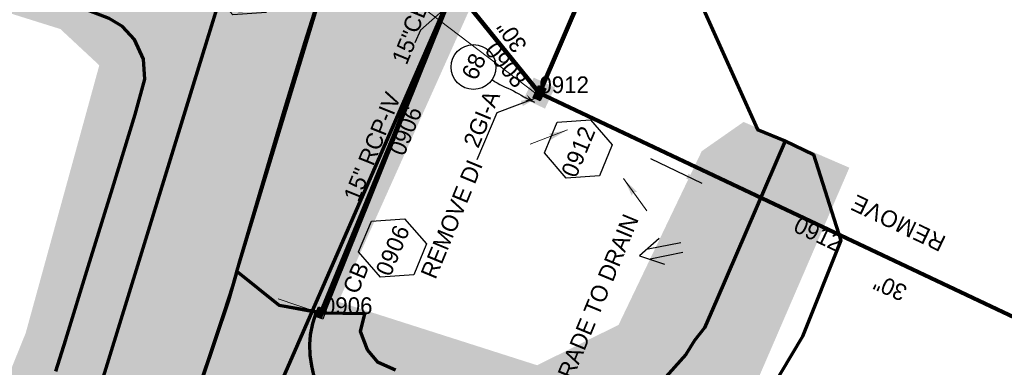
# Model space of a CAD drawing. Extents: x 1160061 to 2574774, y 200346 to 1150371.
# Tile 104 of 123: x 2483135 to 2483430, y 368648 to 368753. Entities that reach past the tile are written whole.
import ezdxf
from ezdxf.enums import TextEntityAlignment as Align

# ---------------------------------------------------------------- set-up
doc = ezdxf.new("R2010")
doc.units = 0
doc.header["$MEASUREMENT"] = 0
doc.linetypes.add('DGN Style 2', pattern=[29.296317, 17.57779, -11.718527])
for name, color, linetype, lineweight in [('Exist Plan Preparation Drainage Arrows Symbol CELL', 5, 'Continuous', 30), ('Exist Plan Preparation Drainage Notes Label', 31, 'Continuous', 30), ('Exist Plan Preparation Watershed Blue', 5, 'Continuous', 30), ('Prop Drainage Structure Box Number Symbol CELL', 9, 'Continuous', 30), ('Prop Drainage Structure Catch Basin Grate 840 03G CELL', 7, 'Continuous', 30), ('Prop Drainage Structure Catch Basin Grate 840 03G Label', 9, 'Continuous', 30), ('Prop Drainage Structure Drop Inlet Grate 2 Narrow Slots and Sag Grates 840 24 CELL', 7, 'Continuous', 30), ('Prop Drainage Structure Drop Inlet Grate 2 Narrow Slots and Sag Grates 840 24 Label', 9, 'Continuous', 30), ('Prop Drainage Structure Pipe RCP 15in Class III Label', 9, 'Continuous', 30), ('Prop Drainage Structure Pipe RCP 15in Class IV', 9, 'Continuous', 211), ('Prop Drainage Structure Pipe RCP 24in Class III Label', 9, 'Continuous', 30), ('Prop Drainage Structure Pipe RCP 30in Class III', 9, 'Continuous', 211), ('Prop Drainage Structure Pipe RCP 30in Class III Label', 9, 'Continuous', 30), ('Prop Drainage Structure Pipe Removal Label', 9, 'Continuous', 30), ('Prop Drainage Structure Plot Symbol 20 Scale', 9, 'DGN Style 2', 13), ('Prop Drainage Structure Plot Symbol 20 Scale CELL', 9, 'DGN Style 2', 13), ('Prop Drainage Structure Plot Symbol 50 Scale', 9, 'DGN Style 2', 13), ('Prop Drainage Structure Plot Symbol 50 Scale CELL', 9, 'DGN Style 2', 13), ('Prop Plan Preparation Grade to Drain Arrows CELL', 7, 'Continuous', 13), ('Prop Plan Preparation Grade to Drain Arrows Label', 9, 'Continuous', 30)]:
    doc.layers.add(name, color=color, linetype=linetype, lineweight=lineweight)
for name, color, linetype, lineweight, plot in [('Scratch_Level_5', 6, 'Continuous', 0, False), ('Scratch_Level_6', 30, 'Continuous', 0, False), ('Scratch_Level_8', 171, 'Continuous', 0, False), ('Scratch_Level_9', 9, 'Continuous', 0, False)]:
    doc.layers.add(name, color=color, linetype=linetype, lineweight=lineweight, plot=plot)
doc.styles.add('Style-font041', font='font041.shx')
doc.styles.add('Style-GEOMETRICFUTURA_211_M_L', font='GEOMETRICFUTURA_211_M_L.shx')
doc.dimstyles.new('erosion_control', dxfattribs={"dimtxt": 4.99999, "dimasz": 9.99998, "dimexe": 2.499995, "dimexo": 2.499995, "dimgap": 2.499995, "dimtad": 0, "dimtih": 1, "dimtoh": 1, "dimzin": 3, "dimdsep": 46, "dimtxsty": 'Style-GEOMETRICFUTURA_211_M_L', "dimcen": 0.09, "dimaunit": 1, "dimadec": 4, "dimazin": 3, "dimtfac": 1, "dimtofl": 0, "dimtmove": 0, "dimatfit": 1, "dimfxl": 1, "dimtzin": 3, "dimlwd": 106, "dimarcsym": 0})

# ---------------------------------------------------------------- blocks, each defined once
blk = doc.blocks.new('*U89')
at = {"layer": 'Exist Plan Preparation Drainage Notes Label'}
blk.add_circle((-2.02, 0), 1.993, dxfattribs=at)
blk.add_open_spline([(-0.139, -0.659), (0.523, -0.972), (1.251, -1.003), (1.947, -1.171), (2.636, -1.338), (3.313, -1.545), (4.014, -1.669)], degree=3, knots=[0, 0, 0, 0, 0.5025, 0.5025, 0.5025, 1, 1, 1, 1], dxfattribs=at)
blk.add_solid([(4.014, -1.669), (3.192, -1.207), (3.124, -1.722), (3.522, -1.565)], dxfattribs=at)
blk = doc.blocks.new('PROP DRAINAGE STRUCTURE BOX NUMBER SYMBOL_14')
at = {"layer": 'Prop Drainage Structure Box Number Symbol CELL', "flags": 128}
blk.add_lwpolyline([(-5.000009, 8.944294), (5.000009, 8.944294), (9.47214, 0), (5.000009, -8.944294), (-5.000009, -8.944294), (-9.47214, 0), (-5.000009, 8.944294)], dxfattribs=at)
at = {"layer": 'Prop Drainage Structure Box Number Symbol CELL', "insert": (-0.621006, -0.318055), "char_height": 4.99999, "attachment_point": 5, "line_spacing_factor": 0.6, "style": 'Style-GEOMETRICFUTURA_211_M_L'}
blk.add_mtext('\\T1.051;0903', dxfattribs=at)
blk = doc.blocks.new('PROP DRAINAGE STRUCTURE BOX NUMBER SYMBOL_16')
at = {"layer": 'Prop Drainage Structure Box Number Symbol CELL', "flags": 128}
blk.add_lwpolyline([(-5.000009, 8.944294), (5.000009, 8.944294), (9.47214, 0), (5.000009, -8.944294), (-5.000009, -8.944294), (-9.47214, 0), (-5.000009, 8.944294)], dxfattribs=at)
at = {"layer": 'Prop Drainage Structure Box Number Symbol CELL', "insert": (-0.589188, -0.318055), "char_height": 4.99999, "attachment_point": 5, "line_spacing_factor": 0.6, "style": 'Style-GEOMETRICFUTURA_211_M_L'}
blk.add_mtext('\\T1.051;0906', dxfattribs=at)
blk = doc.blocks.new('PROP DRAINAGE STRUCTURE BOX NUMBER SYMBOL_21')
at = {"layer": 'Prop Drainage Structure Box Number Symbol CELL', "flags": 128}
blk.add_lwpolyline([(-5.000009, 8.944294), (5.000009, 8.944294), (9.47214, 0), (5.000009, -8.944294), (-5.000009, -8.944294), (-9.47214, 0), (-5.000009, 8.944294)], dxfattribs=at)
at = {"layer": 'Prop Drainage Structure Box Number Symbol CELL', "insert": (-0.701309, -0.318055), "char_height": 4.99999, "attachment_point": 5, "line_spacing_factor": 0.6, "style": 'Style-GEOMETRICFUTURA_211_M_L'}
blk.add_mtext('\\T1.056;0912', dxfattribs=at)
blk = doc.blocks.new('PROP TERMINATOR ARROW_239')
at = {"layer": 'Prop Plan Preparation Grade to Drain Arrows CELL'}
blk.add_solid([(-5.710468, 0.950265), (0, 0), (-4.99999, 0), (-5.710468, -0.950265)], dxfattribs=at)
blk = doc.blocks.new('PROP PLAN PREPARATION GRADE TO DRAIN ARROWS_69')
at = {"layer": 'Prop Plan Preparation Grade to Drain Arrows CELL'}
blk.add_line((-7.00001, 0), (4.99999, 0), dxfattribs=at)
blk.add_blockref('PROP TERMINATOR ARROW_239', (4.99999, 0), dxfattribs=at)
blk = doc.blocks.new('PROP TERMINATOR ARROW_240')
at = {"layer": 'Prop Plan Preparation Grade to Drain Arrows CELL', "extrusion": (0, 0, -1)}
blk.add_solid([(5.710468, 0.950265), (0, 0), (4.99999, 0), (5.710468, -0.950265)], dxfattribs=at)
blk = doc.blocks.new('PROP PLAN PREPARATION GRADE TO DRAIN ARROWS_70')
at = {"layer": 'Prop Plan Preparation Grade to Drain Arrows CELL'}
blk.add_line((-7.00001, 0), (4.99999, 0), dxfattribs=at)
blk.add_blockref('PROP TERMINATOR ARROW_240', (4.99999, 0), dxfattribs=at)
blk = doc.blocks.new('EXIST PLAN PREPARATION DRAINAGE ARROWS SYMBOL_168')
at = {"layer": 'Exist Plan Preparation Drainage Arrows Symbol CELL'}
for p, q in [((-3.867991, 1.499997), (6.131989, 1.499997)), ((-3.867991, -1.499997), (6.131989, -1.499997))]:
    blk.add_line(p, q, dxfattribs=at)
at = {"layer": 'Exist Plan Preparation Drainage Arrows Symbol CELL', "flags": 128}
blk.add_lwpolyline([(0, 3.965233), (-6.867985, 0), (0, -3.965233)], dxfattribs=at)
blk = doc.blocks.new('PROP DRAINAGE STRUCTURE DROP INLET GRATE 2 NARROW SLOTS AND SAG GRATES 840 24')
at = {"layer": 'Prop Drainage Structure Drop Inlet Grate 2 Narrow Slots and Sag Grates 840 24 CELL', "flags": 128}
for points in [[(-2, 1.16665), (2, 1.16665), (2, -1.16665), (-2, -1.16665), (-2, 1.16665)], [(-1.9375, 1.10415), (1.9375, 1.10415), (1.9375, -1.10415), (-1.9375, -1.10415), (-1.9375, 1.10415)], [(-1.9271, 1.09375), (-0.0104, 1.09375), (-0.0104, -1.09375), (-1.9271, -1.09375), (-1.9271, 1.09375)], [(-1.7604, 0.91145), (-1.5833, 0.91145), (-1.5833, -0.91145), (-1.7604, -0.91145), (-1.7604, 0.91145)], [(-1.4635, 0.91145), (-1.2864, 0.91145), (-1.2864, -0.91145), (-1.4635, -0.91145), (-1.4635, 0.91145)], [(-1.1666, 0.91145), (-0.9895, 0.91145), (-0.9895, -0.91145), (-1.1666, -0.91145), (-1.1666, 0.91145)], [(-0.8697, 0.91145), (-0.6926, 0.91145), (-0.6926, -0.91145), (-0.8697, -0.91145), (-0.8697, 0.91145)], [(-0.5728, 0.91145), (-0.3957, 0.91145), (-0.3957, -0.91145), (-0.5728, -0.91145), (-0.5728, 0.91145)], [(-0.276, 0.91145), (-0.0989, 0.91145), (-0.0989, -0.91145), (-0.276, -0.91145), (-0.276, 0.91145)], [(0.0104, 1.09375), (1.9271, 1.09375), (1.9271, -1.09375), (0.0104, -1.09375), (0.0104, 1.09375)], [(0.0989, 0.91145), (0.276, 0.91145), (0.276, -0.91145), (0.0989, -0.91145), (0.0989, 0.91145)], [(0.3958, 0.91145), (0.5729, 0.91145), (0.5729, -0.91145), (0.3958, -0.91145), (0.3958, 0.91145)], [(0.6926, 0.91145), (0.8697, 0.91145), (0.8697, -0.91145), (0.6926, -0.91145), (0.6926, 0.91145)], [(0.9895, 0.91145), (1.1666, 0.91145), (1.1666, -0.91145), (0.9895, -0.91145), (0.9895, 0.91145)], [(1.2864, 0.91145), (1.4635, 0.91145), (1.4635, -0.91145), (1.2864, -0.91145), (1.2864, 0.91145)], [(1.5833, 0.91145), (1.7604, 0.91145), (1.7604, -0.91145), (1.5833, -0.91145), (1.5833, 0.91145)]]:
    blk.add_lwpolyline(points, dxfattribs=at)
at = {"layer": 'Prop Drainage Structure Plot Symbol 20 Scale CELL'}
blk.add_solid([(-2.00004, 2.00004), (2.00004, 2.00004), (-2.00004, -2.00004), (2.00004, -2.00004)], dxfattribs=at)
at = {"layer": 'Prop Drainage Structure Plot Symbol 50 Scale CELL', "extrusion": (0, 0, -1)}
blk.add_solid([(3.5, 3.5), (-3.5, 3.5), (3.5, -3.5), (-3.5, -3.5)], dxfattribs=at)
blk = doc.blocks.new('PROP DRAINAGE STRUCTURE CATCH BASIN GRATE 840 03G_6')
at = {"layer": 'Prop Drainage Structure Catch Basin Grate 840 03G CELL', "flags": 128}
for points in [[(1.5, 0), (-1.5, 0), (-1.5, 2), (1.5, 2), (1.5, -0.499999), (-1.5, -0.499999), (-1.5, 0)], [(1.4896, 0.0104), (-1.4896, 0.0104), (-1.4896, 1.9896), (1.4896, 1.9896), (1.4896, 0.0104)], [(-1.3646, 1.8646), (1.3646, 1.8646), (1.3646, 0.1354), (-1.3646, 0.1354), (-1.3646, 1.8646)]]:
    blk.add_lwpolyline(points, dxfattribs=at)
for points in [[(-1.258485, 0.70434, -1), (-1.345744, 0.793844), (-0.266077, 1.846443, -1), (-0.178817, 1.756939), (-1.258485, 0.70434)], [(-1.345744, 1.623004), (-1.11656, 1.846443, -1), (-1.0293, 1.756939), (-1.258485, 1.533501, -1), (-1.345744, 1.623004)], [(-1.258485, 1.257114, -1), (-1.345744, 1.346617), (-0.833065, 1.846443, -1), (-0.745806, 1.756939), (-1.258485, 1.257114)], [(-1.345744, 1.07023), (-0.549571, 1.846443, -1), (-0.462312, 1.756939), (-1.258485, 0.980727, -1), (-1.345744, 1.07023)], [(-1.345744, 0.517457), (-0.0625, 1.768528), (-0.0625, 1.593954), (-1.258485, 0.427954, -1), (-1.345744, 0.517457)], [(-1.258485, 0.151567, -1), (-1.345744, 0.24107), (-0.0625, 1.492142), (-0.0625, 1.317567), (-1.258485, 0.151567)], [(-1.060268, 0.243002), (-0.0625, 1.215755), (-0.0625, 1.04118), (-0.973009, 0.153499, -1), (-1.060268, 0.243002)], [(-0.689515, 0.153499, -1), (-0.776774, 0.243002), (-0.0625, 0.939368), (-0.0625, 0.764794), (-0.689515, 0.153499)], [(-0.49328, 0.243002), (-0.0625, 0.662982), (-0.0625, 0.488407), (-0.406021, 0.153499, -1), (-0.49328, 0.243002)], [(-0.122526, 0.153499, -1), (-0.209785, 0.243002), (-0.0625, 0.386595), (-0.0625, 0.21202), (-0.122526, 0.153499)], [(0.0625, 1.337621), (0.584406, 1.846443, -1), (0.671666, 1.756939), (0.0625, 1.163046), (0.0625, 1.337621)], [(0.0625, 1.614008), (0.300912, 1.846443, -1), (0.388171, 1.756939), (0.0625, 1.439433), (0.0625, 1.614008)], [(0.0625, 1.061234), (0.867901, 1.846443, -1), (0.95516, 1.756939), (0.0625, 0.88666), (0.0625, 1.061234)], [(0.0625, 0.784848), (1.151395, 1.846443, -1), (1.238654, 1.756939), (0.0625, 0.610273), (0.0625, 0.784848)], [(0.0625, 0.508461), (1.258074, 1.67406, -1), (1.345334, 1.584557), (0.0625, 0.333886), (0.0625, 0.508461)], [(0.073709, 0.243002), (1.258074, 1.397674, -1), (1.345334, 1.308171), (0.160968, 0.153499), (0.073709, 0.243002)], [(0.357203, 0.243002), (1.258074, 1.121287, -1), (1.345334, 1.031784), (0.444462, 0.153499), (0.357203, 0.243002)], [(0.640698, 0.243002), (1.258074, 0.8449, -1), (1.345334, 0.755397), (0.727957, 0.153499), (0.640698, 0.243002)], [(0.924192, 0.243002), (1.258074, 0.568514, -1), (1.345334, 0.47901), (1.011451, 0.153499), (0.924192, 0.243002)], [(1.207686, 0.243002), (1.258074, 0.292127, -1), (1.345334, 0.202624), (1.294946, 0.153499, -1), (1.207686, 0.243002)]]:
    blk.add_lwpolyline(points, format="xyb", dxfattribs=at)
at = {"layer": 'Prop Drainage Structure Plot Symbol 20 Scale', "extrusion": (0, 0, -1)}
blk.add_solid([(2.00004, 2.041692), (-2.00004, 2.041692), (2.00004, -1.958388), (-2.00004, -1.958388)], dxfattribs=at)
at = {"layer": 'Prop Drainage Structure Plot Symbol 50 Scale'}
blk.add_solid([(-3.5, 3.541652), (3.5, 3.541652), (-3.5, -3.458348), (3.5, -3.458348)], dxfattribs=at)

msp = doc.modelspace()

# ---------------------------------------------------------------- hatches: boundary and pattern name
at = {"layer": 'Scratch_Level_6'}
msp.add_hatch(color=256, dxfattribs=at).paths.add_polyline_path([(2482474.94, 367420.19), (2482471.85, 367422.73), (2482435.26, 367476.58), (2482402.2, 367525.23), (2482419.97, 367532.15), (2482463.91, 367534.88), (2482527.41, 367572.3), (2482618.46, 367637.89), (2482671.72, 367666.15), (2482693.43, 367707.74), (2482708.83, 367715.94), (2482765.41, 367774.37), (2482805.67, 367815.95), (2482839.36, 367878.19), (2482875.27, 367933.64), (2482906.17, 368003.38), (2482956.63, 368117.24), (2482997.93, 368220.2), (2483035.29, 368334), (2483022.84, 368369.74), (2483006.48, 368416.66), (2483006.73, 368451.15), (2483018.08, 368468.6), (2483051.39, 368519.82), (2483091.71, 368572.45), (2483122.05, 368623.39), (2483136.32, 368658.7), (2483152.52, 368717.58), (2483158.4, 368738.99), (2483146.72, 368749.86), (2483127.93, 368755.75), (2483121.57, 368767.87), (2483128.62, 368790.48), (2483169.99, 368777.58), (2483190.23, 368788.76), (2483226.15, 368898.23), (2483267.42, 368990.7), (2483259.21, 368996.77), (2483254.64, 369000.15), (2483249.25, 369012.75), (2483249.71, 369021.8), (2483257.25, 369033.68), (2483268.66, 369040.08), (2483274.76, 369040.36), (2483397.82, 369000.76), (2483457.41, 368981.59), (2483457.92, 368979.7), (2483437.83, 368974.25), (2483391.28, 368955.58), (2483356.18, 368956.57), (2483325.68, 368884.36), (2483300.89, 368825.65), (2483230.14, 368668.08), (2483289.79, 368649.03), (2483314.22, 368661.15), (2483339.18, 368713.24), (2483351.73, 368722), (2483383.47, 368708.28), (2483348, 368626.25), (2483284.1, 368575.05), (2483233.64, 368569.54), (2483189.22, 368407.23), (2483134.3, 368265.97), (2483058.6, 368071.25), (2483051.2, 368015.06), (2483013.43, 367969.92), (2482938.88, 367836.08), (2482928.31, 367770.02), (2482882.4, 367741.99), (2482866.68, 367697.56), (2482813.39, 367633.34), (2482774.37, 367613.73), (2482720.52, 367599.21), (2482670.31, 367566.66), (2482592.3, 367530.38), (2482505.23, 367478.62), (2482485.7, 367449.46)])

# ---------------------------------------------------------------- linework, layer by layer
at = {"layer": 'Exist Plan Preparation Watershed Blue', "color": 5, "linetype": 'Continuous', "lineweight": 70, "flags": 128}
for points in [[(2482681.72, 369157.14), (2482794.46, 369070.02), (2482860.03, 369101.58), (2482948.14, 369111.15), (2483191.54, 369034.17), (2483208.69, 369027.23), (2483200.69, 369002.39), (2483136.79, 368973.71), (2483108.43, 368929.57), (2483093.37, 368887.24), (2483021.47, 368855.87), (2483125.61, 368779.09), (2483157.72, 368769.72), (2483167.43, 368780.6), (2483174.25, 368780.22), (2483184.08, 368783.73), (2483191.04, 368791.51), (2483264.55, 368762.22), (2483213.39, 368644.97)], [(2483394.26, 368960.9), (2483391.74, 368950.26), (2483385.57, 368932.95), (2483410.51, 368923.91), (2483393.33, 368903.69), (2483366.82, 368865.61), (2483329.75, 368777.79), (2483355.89, 368719.73), (2483364.22, 368716.32), (2483372.71, 368712.25), (2483380.89, 368686.48), (2483369.45, 368657.64), (2483356.74, 368636.33)], [(2483247.25, 368647.59), (2483242.05, 368649.82), (2483238.88, 368653.65), (2483236.8, 368659.14), (2483238.04, 368664.44), (2483238.04, 368664.44), (2483224.76, 368664.66), (2483264.77, 368761.85), (2483264.85, 368762.34), (2483292.55, 368826.22), (2483314.13, 368818.16), (2483329.89, 368852.7), (2483343.35, 368880.23), (2483356.22, 368869.49), (2483366.82, 368865.61), (2483329.75, 368777.79), (2483355.89, 368719.73), (2483364.22, 368716.32), (2483343.68, 368668.77), (2483340.01, 368660.27), (2483336.98, 368656.45), (2483334.37, 368652.26), (2483325.04, 368641.77)], [(2483145.36, 368647.21), (2483148.4, 368656.75), (2483155.09, 368678.51), (2483162.33, 368702.01), (2483169.17, 368724.21), (2483172.05, 368734.85), (2483171.63, 368740.78), (2483168.95, 368746.77), (2483165.35, 368750.63), (2483161.34, 368753.05), (2483122.39, 368768.04), (2483125.61, 368779.09), (2483157.72, 368769.72), (2483166.16, 368779.6), (2483169.81, 368779.08), (2483178.61, 368780.19), (2483186.19, 368785.08), (2483190.05, 368791.67), (2483190.36, 368793.36), (2483203.76, 368788.99), (2483169.87, 368678.93), (2483158.62, 368642.7)], [(2483185.24, 368633.08), (2483195.99, 368665.02), (2483198.43, 368672.73), (2483200.57, 368680.23), (2483213.55, 368724.29), (2483220.21, 368746.05), (2483229.75, 368776.31), (2483215.38, 368778.48), (2483203.15, 368786.88), (2483194.67, 368759.48), (2483186.89, 368734.19), (2483169.87, 368678.93), (2483158.62, 368642.7)], [(2483222.77, 368646.02), (2483222.14, 368648.82), (2483221.66, 368652.02), (2483221.62, 368655.21), (2483221.8, 368658.14), (2483222.44, 368661.58), (2483223.6, 368665.04), (2483212.41, 368666.94), (2483199.71, 368677.13), (2483197.19, 368668.45), (2483185.24, 368633.08)]]:
    msp.add_lwpolyline(points, dxfattribs=at)
msp.add_lwpolyline([(2483224.76, 368664.66), (2483212.41, 368666.94), (2483199.71, 368677.13), (2483229.75, 368776.31), (2483264.77, 368761.85), (2483254.39, 368737.22), (2483233.79, 368685.85), (2483226.74, 368667.62), (2483224.76, 368664.66)], close=True, dxfattribs=at)
at = {"layer": 'Prop Drainage Structure Pipe RCP 15in Class IV'}
msp.add_line((2483225.5, 368664.41), (2483264.88, 368762.33), dxfattribs=at)
at = {"layer": 'Prop Drainage Structure Pipe RCP 30in Class III'}
for p, q in [((2483264.88, 368762.33), (2483290.45, 368730.65)), ((2483290.45, 368730.65), (2483446.43, 368656.99))]:
    msp.add_line(p, q, dxfattribs=at)
at = {"layer": 'Scratch_Level_5'}
for p, q in [((2483289.79, 368730.2), (2483218.1, 368784.7)), ((2483225.47, 368664.32), (2483228.68, 368672.67)), ((2483223.61, 368665.06), (2483212.11, 368668.97))]:
    msp.add_line(p, q, dxfattribs=at)
at = {"layer": 'Scratch_Level_9', "lineweight": 120}
msp.add_line((2483351.89, 368872.8), (2483290.45, 368730.65), dxfattribs=at)

# ---------------------------------------------------------------- block references
at = {"layer": 'Exist Plan Preparation Drainage Arrows Symbol CELL', "rotation": 11.21595}
msp.add_blockref('EXIST PLAN PREPARATION DRAINAGE ARROWS SYMBOL_168', (2483327.21, 368683.2), dxfattribs=at)
at = {"layer": 'Exist Plan Preparation Drainage Notes Label', "xscale": 3.375, "yscale": 3.375, "zscale": 3.375, "rotation": 345.527801}
msp.add_blockref('*U89', (2483277.29, 368736.77), dxfattribs=at)
at = {"layer": 'Prop Drainage Structure Box Number Symbol CELL', "rotation": 67.563059}
for name, p in [('PROP DRAINAGE STRUCTURE BOX NUMBER SYMBOL_14', (2483202.07, 368762.87)), ('PROP DRAINAGE STRUCTURE BOX NUMBER SYMBOL_21', (2483302.15, 368713.92)), ('PROP DRAINAGE STRUCTURE BOX NUMBER SYMBOL_16', (2483246.4, 368684.23))]:
    msp.add_blockref(name, p, dxfattribs=at)
at = {"layer": 'Prop Drainage Structure Plot Symbol 20 Scale', "rotation": 68.981715}
msp.add_blockref('PROP DRAINAGE STRUCTURE CATCH BASIN GRATE 840 03G_6', (2483225.5, 368664.41), dxfattribs=at)
at = {"layer": 'Prop Drainage Structure Plot Symbol 20 Scale CELL', "rotation": 65}
msp.add_blockref('PROP DRAINAGE STRUCTURE DROP INLET GRATE 2 NARROW SLOTS AND SAG GRATES 840 24', (2483290.45, 368730.65), dxfattribs=at)
at = {"layer": 'Prop Plan Preparation Grade to Drain Arrows CELL'}
for name, p, rotation in [('PROP PLAN PREPARATION GRADE TO DRAIN ARROWS_70', (2483294.19, 368717.8), 21.037324), ('PROP PLAN PREPARATION GRADE TO DRAIN ARROWS_69', (2483318.58, 368701), 125.705572)]:
    msp.add_blockref(name, p, dxfattribs=dict(at, rotation=rotation))

# ---------------------------------------------------------------- texts
at = {"layer": 'Exist Plan Preparation Drainage Notes Label', "style": 'Style-GEOMETRICFUTURA_211_M_L'}
msp.add_text('68', height=5.062, rotation=65.8631, dxfattribs=at).set_placement((2483270.76, 368738.64), align=Align.MIDDLE_CENTER)
at = {"layer": 'Prop Drainage Structure Catch Basin Grate 840 03G Label', "style": 'Style-GEOMETRICFUTURA_211_M_L'}
for p in [(2483253.28, 368753.46), (2483235.39, 368675.29)]:
    msp.add_text('CB', height=5, rotation=67.5631, dxfattribs=at).set_placement(p, align=Align.MIDDLE_CENTER)
at = {"layer": 'Prop Drainage Structure Drop Inlet Grate 2 Narrow Slots and Sag Grates 840 24 Label', "style": 'Style-GEOMETRICFUTURA_211_M_L'}
msp.add_text('2GI-A', height=5, rotation=67.5631, dxfattribs=at).set_placement((2483273.12, 368722.9), align=Align.MIDDLE_CENTER)
at = {"layer": 'Prop Drainage Structure Pipe RCP 15in Class III Label', "style": 'Style-GEOMETRICFUTURA_211_M_L'}
msp.add_text('15" RCP-IV ', height=5, rotation=68.092, dxfattribs=at).set_placement((2483240.63, 368715.43), align=Align.MIDDLE_CENTER)
at = {"layer": 'Prop Drainage Structure Pipe RCP 24in Class III Label', "style": 'Style-GEOMETRICFUTURA_211_M_L'}
msp.add_text('15"', height=5, rotation=67.567, dxfattribs=at).set_placement((2483250.18, 368744.33), align=Align.MIDDLE_CENTER)
msp.add_text('REMOVE DI', height=5, rotation=67.5595, dxfattribs=at).set_placement((2483254.65, 368676.46), align=Align.TOP_LEFT)
at = {"layer": 'Prop Drainage Structure Pipe RCP 30in Class III Label', "style": 'Style-GEOMETRICFUTURA_211_M_L'}
for rotation, p in [(123.8559, (2483282.16, 368747.66)), (155.8797, (2483395.72, 368672.32))]:
    msp.add_text('30"', height=5, rotation=rotation, dxfattribs=at).set_placement(p, align=Align.MIDDLE_CENTER)
at = {"layer": 'Prop Drainage Structure Pipe Removal Label', "insert": (2483410.67, 368682.93), "char_height": 5, "attachment_point": 1, "rotation": 154.5321, "line_spacing_factor": 0.6, "style": 'Style-GEOMETRICFUTURA_211_M_L'}
msp.add_mtext('\\T1.044;REMOVE', dxfattribs=at)
at = {"layer": 'Prop Plan Preparation Grade to Drain Arrows Label', "style": 'Style-GEOMETRICFUTURA_211_M_L'}
msp.add_text('GRADE TO DRAIN', height=5, rotation=67.5631, dxfattribs=at).set_placement((2483307.08, 368667.3), align=Align.MIDDLE_CENTER)
at = {"layer": 'Scratch_Level_8', "linetype": 'Continuous', "lineweight": 30, "style": 'Style-font041'}
for s, rotation, p in [('0908', 308.9021, (2483277.67, 368746.49)), ('0906', 68.0912, (2483245.19, 368713.37)), ('0912', 334.7229, (2483368.44, 368693.82))]:
    msp.add_text(s, height=5, rotation=rotation, dxfattribs=at).set_placement(p, align=Align.TOP_LEFT)
at = {"layer": 'Scratch_Level_8', "linetype": 'Continuous', "style": 'Style-font041'}
for s, p in [('0912', (2483290.45, 368735.65)), ('0906', (2483225.5, 368669.41))]:
    msp.add_text(s, height=5, dxfattribs=at).set_placement(p, align=Align.TOP_LEFT)

# ---------------------------------------------------------------- leaders
at = {"layer": 'Exist Plan Preparation Drainage Notes Label'}
msp.add_leader([(2483339.34, 368703.55), (2483323.88, 368710.98)], dimstyle='erosion_control', override={"dimtxt": 5, "dimasz": 5, "dimgap": 0, "dimlwd": -2}, dxfattribs=at)
at = {"layer": 'Prop Drainage Structure Pipe Removal Label'}
for points in [[(2483268.35, 368761.54), (2483254.74, 368749.53), (2483253.08, 368745.74)], [(2483289.9, 368729.3), (2483277.71, 368724.75), (2483271.72, 368710.63)]]:
    msp.add_leader(points, dimstyle='erosion_control', override={"dimtxt": 5, "dimasz": 5, "dimgap": 0, "dimlwd": -2}, dxfattribs=at)

doc.saveas('drawing.dxf')
